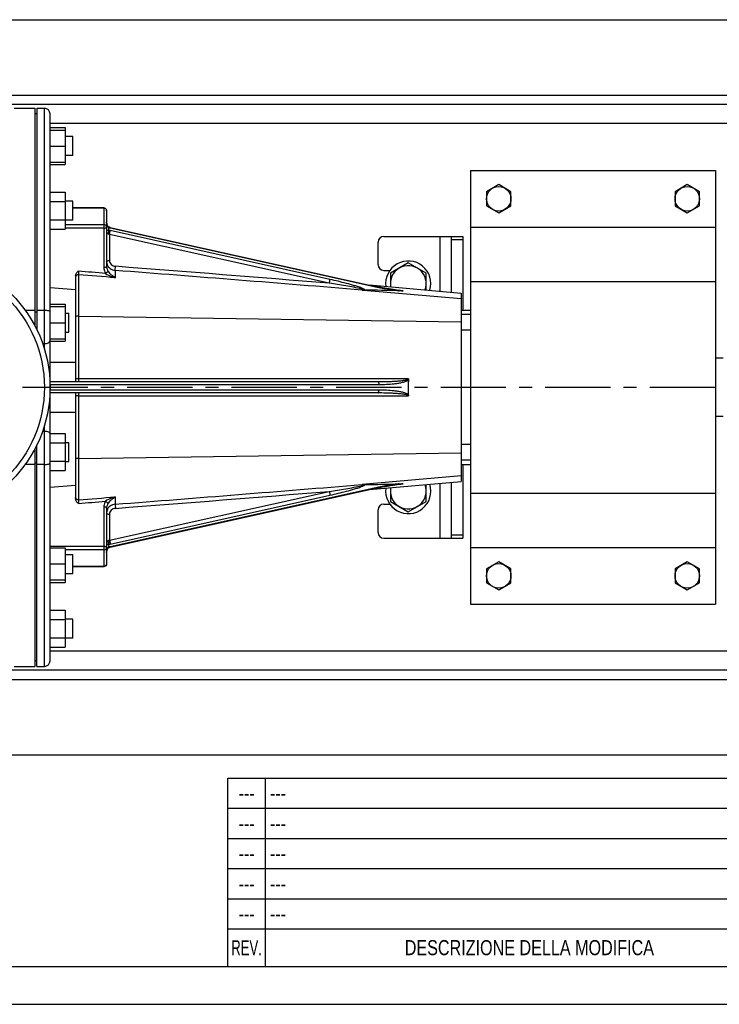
# Model space of a CAD drawing. Header units: millimetres. Extents: x 0 to 1683, y 0 to 1188.
# Tile 2 of 16: x 248 to 619, y 0 to 522. Entities that reach past the tile are written whole.
import ezdxf

# ---------------------------------------------------------------- set-up
doc = ezdxf.new("R2010")
doc.units = ezdxf.units.MM
doc.header["$LTSCALE"] = 92.4
doc.linetypes.add('CENTER', pattern=[0.6, 0.375, -0.075, 0.075, -0.075])
doc.layers.get('0').update_dxf_attribs({"linetype": 'CONTINUOUS'})
for name, color, linetype in [('ASSI', 7, 'CONTINUOUS'), ('AXES', 7, 'CONTINUOUS'), ('GEOM', 7, 'CONTINUOUS')]:
    doc.layers.add(name, color=color, linetype=linetype)
doc.styles.add('TEXTSTYLE_2', font='txt', dxfattribs={"width": 0.8})
doc.styles.add('TEXTSTYLE_3', font='txt', dxfattribs={"width": 0.65})

# ---------------------------------------------------------------- blocks, each defined once
blk = doc.blocks.new('*T35')
at = {"color": 0, "linetype": 'ByBlock', "lineweight": -2}
for p, q in [((0, 100), (570, 100)), ((0, 0), (0, 100)), ((20, 0), (20, 100)), ((300, 0), (300, 100)), ((354, 0), (354, 100)), ((394, 0), (394, 100)), ((434, 0), (434, 100)), ((482, 0), (482, 100)), ((522, 0), (522, 100)), ((570, 0), (570, 100)), ((0, 84), (570, 84)), ((0, 68), (570, 68)), ((0, 52), (570, 52)), ((0, 36), (570, 36)), ((0, 20), (570, 20)), ((0, 0), (570, 0))]:
    blk.add_line(p, q, dxfattribs=at)
at = {"color": 0, "linetype": 'Continuous', "char_height": 8, "line_spacing_factor": 0.9}
for s, insert, width, attachment_point, style in [('---', (10, 92), 19.88, 5, 'TEXTSTYLE_2'), (' ---', (20.06, 92), 279.88, 4, 'TEXTSTYLE_2'), ('---', (327, 92), 53.88, 5, 'TEXTSTYLE_2'), ('---', (374, 92), 39.88, 5, 'TEXTSTYLE_2'), ('---', (414, 92), 39.88, 5, 'TEXTSTYLE_2'), ('---', (458, 92), 47.88, 5, 'TEXTSTYLE_2'), ('---', (502, 92), 39.88, 5, 'TEXTSTYLE_2'), ('---', (546, 92), 47.88, 5, 'TEXTSTYLE_2'), ('---', (10, 76), 19.88, 5, 'TEXTSTYLE_2'), (' ---', (20.06, 76), 279.88, 4, 'TEXTSTYLE_2'), ('---', (327, 76), 53.88, 5, 'TEXTSTYLE_2'), ('---', (374, 76), 39.88, 5, 'TEXTSTYLE_2'), ('---', (414, 76), 39.88, 5, 'TEXTSTYLE_2'), ('---', (458, 76), 47.88, 5, 'TEXTSTYLE_2'), ('---', (502, 76), 39.88, 5, 'TEXTSTYLE_2'), ('---', (546, 76), 47.88, 5, 'TEXTSTYLE_2'), ('---', (10, 60), 19.88, 5, 'TEXTSTYLE_2'), (' ---', (20.06, 60), 279.88, 4, 'TEXTSTYLE_2'), ('---', (327, 60), 53.88, 5, 'TEXTSTYLE_2'), ('---', (374, 60), 39.88, 5, 'TEXTSTYLE_2'), ('---', (414, 60), 39.88, 5, 'TEXTSTYLE_2'), ('---', (458, 60), 47.88, 5, 'TEXTSTYLE_2'), ('---', (502, 60), 39.88, 5, 'TEXTSTYLE_2'), ('---', (546, 60), 47.88, 5, 'TEXTSTYLE_2'), ('---', (10, 44), 19.88, 5, 'TEXTSTYLE_2'), (' ---', (20.06, 44), 279.88, 4, 'TEXTSTYLE_2'), ('---', (327, 44), 53.88, 5, 'TEXTSTYLE_2'), ('---', (374, 44), 39.88, 5, 'TEXTSTYLE_2'), ('---', (414, 44), 39.88, 5, 'TEXTSTYLE_2'), ('---', (458, 44), 47.88, 5, 'TEXTSTYLE_2'), ('---', (502, 44), 39.88, 5, 'TEXTSTYLE_2'), ('---', (546, 44), 47.88, 5, 'TEXTSTYLE_2'), ('---', (10, 28), 19.88, 5, 'TEXTSTYLE_2'), (' ---', (20.06, 28), 279.88, 4, 'TEXTSTYLE_2'), ('---', (327, 28), 53.88, 5, 'TEXTSTYLE_2'), ('---', (374, 28), 39.88, 5, 'TEXTSTYLE_2'), ('---', (414, 28), 39.88, 5, 'TEXTSTYLE_2'), ('---', (458, 28), 47.88, 5, 'TEXTSTYLE_2'), ('---', (502, 28), 39.88, 5, 'TEXTSTYLE_2'), ('---', (546, 28), 47.88, 5, 'TEXTSTYLE_2'), ('REV.', (10, 10), 19.88, 5, 'TEXTSTYLE_3'), ('DESCRIZIONE DELLA MODIFICA', (160, 10), 279.88, 5, 'TEXTSTYLE_2'), ('N° MOD.', (327, 10), 53.88, 5, 'TEXTSTYLE_2'), ('DIS.', (374, 10), 39.88, 5, 'TEXTSTYLE_2'), ('CONTR.', (414, 10), 39.88, 5, 'TEXTSTYLE_2'), ('DATA', (546, 10), 47.88, 5, 'TEXTSTYLE_2')]:
    blk.add_mtext(s, dxfattribs=dict(at, insert=insert, width=width, attachment_point=attachment_point, style=style))

msp = doc.modelspace()

# ---------------------------------------------------------------- linework, layer by layer
at = {"color": 7, "linetype": 'Continuous'}
for p, q in [((20, 20), (1660, 20)), ((0, 0), (1680, 0))]:
    msp.add_line(p, q, dxfattribs=at)
for centre, start, end in [((453.75704, 382.26613), 342.8210074, 187.1209432), ((453.75704, 272.26613), 172.8790568, 17.1789926)]:
    msp.add_arc(centre, 12, start, end, dxfattribs=at)
at = {"layer": 'ASSI', "color": 7, "linetype": 'Continuous'}
for p, q in [((244.75704, 475.26613), (255.75704, 475.26613)), ((256.75704, 475.26613), (260.75704, 475.26613)), ((256.75704, 475.26494), (256.75704, 357.77359)), ((256.75704, 472.26613), (255.75704, 472.26613)), ((275.75704, 460.2513), (271.75704, 460.2513)), ((275.75704, 450.2513), (275.75704, 460.2513)), ((275.75704, 450.2513), (271.75704, 450.2513)), ((486.75704, 442.26613), (486.75704, 212.26613)), ((486.75704, 442.26613), (616.75704, 442.26613)), ((616.75704, 442.26613), (616.75704, 212.26613)), ((275.75704, 425.95778), (271.75704, 425.95778)), ((275.75704, 415.9595), (275.75704, 425.95606)), ((275.75704, 415.95778), (271.75704, 415.95778)), ((486.75704, 412.26613), (616.75704, 412.26613)), ((271.75704, 366.55965), (273.75704, 366.55965)), ((273.75704, 356.55965), (273.75704, 366.55965)), ((481.75704, 368.26613), (486.75704, 368.26613)), ((271.75704, 356.55965), (273.75704, 356.55965)), ((620.75704, 342.66613), (616.75704, 342.66613)), ((620.75704, 311.86613), (616.75704, 311.86613)), ((271.75704, 297.97261), (273.75704, 297.97261)), ((273.75704, 287.97261), (273.75704, 297.97261)), ((256.75704, 179.26732), (256.75704, 296.75866)), ((271.75704, 287.97261), (273.75704, 287.97261)), ((481.75704, 286.26613), (486.75704, 286.26613)), ((486.75704, 242.26613), (616.75704, 242.26613)), ((275.75704, 228.57448), (275.75704, 238.57448)), ((486.75704, 212.26613), (616.75704, 212.26613)), ((275.75704, 204.28096), (271.75704, 204.28096)), ((275.75704, 194.28268), (275.75704, 204.27923)), ((275.75704, 194.28096), (271.75704, 194.28096)), ((244.75704, 179.26613), (255.75704, 179.26613)), ((256.75704, 182.26613), (255.75704, 182.26613)), ((256.75704, 179.26613), (260.75704, 179.26613))]:
    msp.add_line(p, q, dxfattribs=at)
at = {"layer": 'ASSI', "color": 9, "linetype": 'Continuous'}
for p, q in [((486.75704, 383.44197), (616.75704, 383.44197)), ((255.75704, 367.35729), (256.75704, 367.35729)), ((256.75704, 368.18676), (260.75704, 368.18676)), ((259.79184, 350.4716), (260.75704, 350.4716)), ((260.75704, 304.06065), (259.79184, 304.06065)), ((255.75704, 287.17497), (256.75704, 287.17497)), ((260.75704, 286.3455), (256.75704, 286.3455)), ((486.75704, 271.09029), (616.75704, 271.09029))]:
    msp.add_line(p, q, dxfattribs=at)
at = {"layer": 'ASSI', "color": 2, "linetype": 'CENTER'}
msp.add_line((193.75704, 327.26613), (929.81848, 327.26613), dxfattribs=at)
at = {"layer": 'ASSI', "color": 7, "linetype": 'Continuous'}
for radius in [70, 67]:
    msp.add_circle((193.75704, 327.26613), radius, dxfattribs=at)
at = {"layer": 'AXES', "color": 7, "linetype": 'Continuous'}
for p, q in [((501.75704, 434.77168), (495.25704, 431.01891)), ((508.25704, 431.01891), (501.75704, 434.77168)), ((601.75704, 434.77168), (595.25704, 431.01891)), ((608.25704, 431.01891), (601.75704, 434.77168)), ((495.25704, 431.01891), (495.25704, 423.51335)), ((508.25704, 423.51335), (508.25704, 431.01891)), ((595.25704, 431.01891), (595.25704, 423.51335)), ((608.25704, 423.51335), (608.25704, 431.01891)), ((495.25704, 423.51335), (501.75704, 419.76058)), ((501.75704, 419.76058), (508.25704, 423.51335)), ((595.25704, 423.51335), (601.75704, 419.76058)), ((601.75704, 419.76058), (608.25704, 423.51335)), ((453.75704, 393.23578), (444.25704, 387.75096)), ((463.25704, 387.75096), (453.75704, 393.23578)), ((444.25704, 387.75096), (444.25704, 380.56741)), ((463.25704, 378.8951), (463.25704, 387.75096)), ((444.25704, 273.96485), (444.25704, 266.7813)), ((463.25704, 266.7813), (463.25704, 275.63716)), ((444.25704, 266.7813), (453.75704, 261.29647)), ((453.75704, 261.29647), (463.25704, 266.7813)), ((501.75704, 234.77168), (495.25704, 231.01891)), ((495.25704, 231.01891), (495.25704, 223.51335)), ((508.25704, 231.01891), (501.75704, 234.77168)), ((508.25704, 223.51335), (508.25704, 231.01891)), ((601.75704, 234.77168), (595.25704, 231.01891)), ((595.25704, 231.01891), (595.25704, 223.51335)), ((608.25704, 231.01891), (601.75704, 234.77168)), ((608.25704, 223.51335), (608.25704, 231.01891)), ((495.25704, 223.51335), (501.75704, 219.76058)), ((501.75704, 219.76058), (508.25704, 223.51335)), ((595.25704, 223.51335), (601.75704, 219.76058)), ((601.75704, 219.76058), (608.25704, 223.51335))]:
    msp.add_line(p, q, dxfattribs=at)
for centre in [(501.75704, 427.26613), (601.75704, 427.26613), (501.75704, 227.26613), (601.75704, 227.26613)]:
    msp.add_circle(centre, 6.5, dxfattribs=at)
for centre, start, end in [((453.75704, 382.26613), 339.5526614, 190.3875738), ((453.75704, 272.26613), 169.6124262, 20.4473386)]:
    msp.add_arc(centre, 9.5, start, end, dxfattribs=at)
at = {"layer": 'GEOM', "color": 7, "linetype": 'Continuous'}
for p, q in [((113.75704, 522.26613), (863.75704, 522.26613)), ((863.75704, 477.26613), (113.75704, 477.26613)), ((255.75704, 475.2654), (255.75704, 359.75455)), ((263.75704, 182.26729), (263.75704, 472.26497)), ((263.75704, 465.06626), (271.75704, 465.06626)), ((271.75704, 465.06626), (271.75704, 445.43635)), ((263.75704, 463.7513), (271.75704, 463.7513)), ((263.75704, 455.2513), (271.75704, 455.2513)), ((263.75704, 446.7513), (271.75704, 446.7513)), ((263.75704, 445.43635), (271.75704, 445.43635)), ((263.75704, 430.77273), (271.75704, 430.77273)), ((271.75704, 430.77273), (271.75704, 411.14282)), ((263.75704, 425.86525), (271.75704, 425.86525)), ((292.25704, 422.39629), (275.75704, 422.39629)), ((293.75704, 420.89968), (293.75704, 391.36837)), ((263.75704, 416.0503), (271.75704, 416.0503)), ((293.75906, 414.66942), (293.75704, 414.80024)), ((294.5298, 412.56895), (294.42313, 412.68805)), ((263.75704, 411.14282), (271.75704, 411.14282)), ((295.19379, 412.18393), (295.00797, 412.24494)), ((295.58203, 412.08135), (434.06921, 381.34683)), ((437.75704, 392.26613), (437.75704, 404.26613)), ((440.75704, 407.26613), (482.75704, 407.26613)), ((476.75704, 377.70688), (476.75704, 407.26613)), ((482.75704, 407.26613), (482.75704, 368.26613)), ((277.25704, 386.50246), (277.25704, 330.26613)), ((440.75704, 389.26613), (444.01169, 389.26613)), ((433.19349, 381.54118), (481.75704, 377.2668)), ((434.81161, 381.18325), (434.06928, 381.34682)), ((263.75704, 380.26341), (277.25704, 379.18888)), ((448.79045, 378.65761), (447.81141, 378.78144)), ((481.75704, 377.266), (481.75704, 277.26626)), ((263.75704, 371.37461), (271.75704, 371.37461)), ((271.75704, 371.37461), (271.75704, 351.7447)), ((263.75704, 370.05965), (271.75704, 370.05965)), ((263.75704, 361.55965), (271.75704, 361.55965)), ((263.75704, 353.05965), (271.75704, 353.05965)), ((263.75704, 351.7447), (271.75704, 351.7447)), ((277.25704, 340.49697), (263.75704, 340.39364)), ((263.75704, 330.26613), (437.76648, 330.26613)), ((437.76648, 324.26613), (263.75704, 324.26613)), ((277.25704, 324.26613), (277.25704, 268.0298)), ((263.75704, 314.13862), (277.25704, 314.03529)), ((263.75704, 302.78756), (271.75704, 302.78756)), ((263.75704, 297.88008), (271.75704, 297.88008)), ((271.75704, 302.78756), (271.75704, 283.15765)), ((255.75704, 294.77771), (255.75704, 179.26686)), ((263.75704, 288.06513), (271.75704, 288.06513)), ((263.75704, 283.15765), (271.75704, 283.15765)), ((482.75704, 286.26613), (482.75704, 247.26613)), ((433.19349, 272.99108), (481.75704, 277.26546)), ((476.75704, 247.26613), (476.75704, 276.82538)), ((263.75704, 274.26885), (277.25704, 275.34337)), ((295.58203, 242.45091), (434.15766, 273.2049)), ((434.15766, 273.2049), (434.86651, 273.36101)), ((447.82198, 275.75224), (448.79779, 275.87552)), ((293.75704, 263.16383), (293.75704, 233.63761)), ((437.75704, 250.26613), (437.75704, 262.26613)), ((440.75704, 265.26613), (444.01169, 265.26613)), ((440.75704, 247.26613), (482.75704, 247.26613)), ((263.75704, 242.07448), (271.75704, 242.07448)), ((271.75704, 242.07448), (271.75704, 223.75953)), ((293.89912, 240.79165), (293.93509, 240.91206)), ((294.04706, 241.21346), (294.12155, 241.37416)), ((294.86622, 242.22413), (295.00794, 242.2873)), ((295.00505, 242.28629), (295.19507, 242.34873)), ((295.19507, 242.34873), (295.38958, 242.40418)), ((295.38958, 242.40418), (295.58203, 242.4509)), ((271.75704, 238.57448), (275.75704, 238.57448)), ((263.75704, 233.57448), (271.75704, 233.57448)), ((292.25704, 232.13597), (275.75704, 232.13597)), ((263.75704, 225.07448), (271.75704, 225.07448)), ((271.75704, 228.57448), (275.75704, 228.57448)), ((263.75704, 223.75953), (271.75704, 223.75953)), ((263.75704, 209.09591), (271.75704, 209.09591)), ((271.75704, 209.09591), (271.75704, 189.466)), ((263.75704, 204.18843), (271.75704, 204.18843)), ((263.75704, 194.37348), (271.75704, 194.37348)), ((263.75704, 189.466), (271.75704, 189.466)), ((863.75704, 177.26613), (113.75704, 177.26613)), ((113.75704, 132.26613), (863.75704, 132.26613))]:
    msp.add_line(p, q, dxfattribs=at)
at = {"layer": 'GEOM', "color": 9, "linetype": 'Continuous'}
for p, q in [((113.75704, 482.26613), (863.75704, 482.26613)), ((260.75704, 347.5228), (260.75704, 475.26613)), ((863.75704, 467.26613), (263.75704, 467.26613)), ((292.25704, 422.25324), (275.75704, 422.25324)), ((292.25704, 422.39629), (292.25704, 390.73446)), ((292.25704, 413.51322), (271.75704, 413.51322)), ((292.25704, 411.64719), (271.75704, 411.64719)), ((294.88468, 410.49368), (294.88468, 412.08758)), ((295.25704, 408.36697), (295.25704, 394.55233)), ((411.87454, 382.48601), (295.25704, 408.36697)), ((295.6294, 411.87535), (434.11658, 381.14084)), ((412.2469, 384.49438), (295.6294, 410.37535)), ((470.75704, 378.23498), (470.75704, 407.26613)), ((476.75704, 405.74611), (482.75704, 405.74611)), ((278.88856, 386.96281), (278.88856, 331.73623)), ((298.31865, 389.28386), (298.31865, 385.40181)), ((430.06508, 378.77923), (481.75704, 374.29323)), ((451.14537, 378.44742), (449.40088, 378.59192)), ((451.14537, 378.44742), (449.40089, 378.592)), ((250.54614, 368.18676), (255.75704, 368.18676)), ((486.75704, 365.90849), (481.75704, 365.90849)), ((278.88856, 365.08606), (481.75704, 362.05584)), ((486.75704, 357.57515), (481.75704, 357.57515)), ((453.87415, 331.73395), (278.88856, 331.73623)), ((263.75704, 328.76613), (438.16623, 328.76613)), ((438.16623, 325.76613), (263.75704, 325.76613)), ((278.88856, 322.79603), (453.87415, 322.79831)), ((278.88856, 322.79603), (278.88856, 267.56945)), ((260.75704, 179.26613), (260.75704, 307.00946)), ((278.88856, 289.4462), (481.75704, 292.47641)), ((486.75704, 296.9571), (481.75704, 296.9571)), ((486.75704, 288.62377), (481.75704, 288.62377)), ((255.75704, 286.3455), (250.54614, 286.3455)), ((481.75704, 280.23903), (429.23192, 275.68302)), ((295.25704, 246.16528), (411.87583, 272.04654)), ((434.11658, 273.39142), (295.6294, 242.65691)), ((449.39987, 275.94017), (451.14537, 276.08484)), ((470.75704, 247.26613), (470.75704, 276.29728)), ((295.6294, 244.15691), (412.24691, 270.03787)), ((298.31865, 269.13045), (298.31865, 265.2484)), ((292.25704, 263.79779), (292.25704, 232.13597)), ((295.25704, 259.97992), (295.25704, 246.16528)), ((482.75704, 248.78615), (476.75704, 248.78615)), ((292.25704, 242.88507), (263.75704, 242.88507)), ((292.25704, 241.01904), (271.75704, 241.01904)), ((294.88468, 242.44468), (294.88468, 244.03858)), ((292.25704, 232.27901), (275.75704, 232.27901)), ((863.75704, 187.26613), (263.75704, 187.26613)), ((113.75704, 172.26613), (863.75704, 172.26613))]:
    msp.add_line(p, q, dxfattribs=at)
at = {"layer": 'GEOM', "color": 7, "linetype": 'Continuous'}
for points in [[(293.80632, 414.16749), (293.77498, 414.41575), (293.75906, 414.66942)], [(293.93505, 413.62022), (293.90847, 413.70768), (293.85143, 413.9306), (293.80632, 414.16749)], [(294.0004, 413.43373), (293.94066, 413.60286), (293.93509, 413.6202)], [(294.14529, 413.11171), (294.06863, 413.26967), (294.0004, 413.43373)], [(294.42313, 412.68805), (294.32331, 412.81891), (294.23018, 412.96112), (294.14529, 413.11171)], [(295.00804, 412.24492), (294.90516, 412.28808), (294.77278, 412.36454), (294.64628, 412.46014), (294.5298, 412.56895)], [(295.58233, 412.08129), (295.38837, 412.12839), (295.19379, 412.18393)], [(429.44883, 378.83042), (429.43707, 378.8301), (429.42471, 378.83041), (429.41175, 378.83135), (429.39819, 378.83293), (429.38403, 378.83515), (429.36928, 378.838)], [(447.81141, 378.78144), (446.80433, 378.92318), (445.76971, 379.08069), (444.70265, 379.25347), (443.60267, 379.44088), (442.47147, 379.6422), (441.30658, 379.85762), (440.11849, 380.08502), (438.89719, 380.32624), (437.60926, 380.58832), (436.24362, 380.87444), (434.81161, 381.18325)], [(450.08249, 378.52459), (449.73503, 378.55597), (448.79045, 378.65761)], [(434.86651, 273.36101), (436.29162, 273.66801), (437.65108, 273.95257), (438.93359, 274.21331), (440.15018, 274.4534), (441.33412, 274.67982), (442.49546, 274.89441), (443.62365, 275.09503), (444.72083, 275.28181), (445.78534, 275.45403), (446.81761, 275.61102), (447.82198, 275.75224)], [(448.79779, 275.87552), (449.73883, 275.97665), (450.08279, 276.00769)], [(293.75704, 239.73434), (293.75781, 239.81276), (293.77095, 240.07027), (293.8, 240.32326), (293.84338, 240.56472), (293.89912, 240.79165)], [(293.9351, 240.9121), (293.98102, 241.04675), (294.04706, 241.21346)], [(294.12155, 241.37416), (294.20431, 241.5276), (294.29532, 241.67282), (294.39314, 241.80701), (294.49792, 241.92977)], [(294.49792, 241.92977), (294.61235, 242.04256), (294.73621, 242.14239), (294.86622, 242.22413)]]:
    msp.add_lwpolyline(points, dxfattribs=at)
for centre, radius, start, end in [((260.75704, 472.26613), 3, 0, 90), ((292.25501, 420.88613), 1.51015, 74.9637382, 89.9229865), ((292.25731, 420.89631), 1.49973, 359.9990464, 74.9478039), ((440.75704, 404.26613), 3, 90, 180), ((440.75704, 392.26613), 3, 180, 270), ((428.16342, -312.37714), 691.16191, 88.3135776, 89.79110714), ((452.28424, 507.8587), 129.42853, 268.3265217, 268.5423397), ((1261.41486, 327.26613), 807.65782, 179.78717753, 180.21282247), ((428.69871, 934.52352), 658.77445, 270.17288213, 271.72277932), ((452.28459, 146.66962), 129.43247, 91.4560057, 91.6735665), ((440.75704, 262.26613), 3, 90, 180), ((440.75704, 250.26613), 3, 180, 270), ((260.75704, 182.26613), 3, 270, 360)]:
    msp.add_arc(centre, radius, start, end, dxfattribs=at)
at = {"layer": 'GEOM', "color": 9, "linetype": 'Continuous'}
for centre, radius, start, end in [((292.25586, 420.59546), 1.65779, 76.5937339, 89.9593445), ((298.95375, 414.79779), 5.19671, 179.9991553, 181.5209773), ((298.9267, 414.79714), 5.16966, 181.521746, 182.1711449), ((297.87571, 414.60973), 4.10039, 193.0594605, 197.439227), ((297.53246, 414.50452), 3.74139, 197.4775346, 199.7742011), ((297.05411, 418.2875), 6.56852, 250.714386, 255.1218326), ((297.04814, 418.26184), 6.54219, 255.1146758, 256.661689), ((297.02768, 418.17602), 6.45396, 256.6626606, 257.487414), ((-2973.56987, -41486.42968), 42003.34081, 85.353224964, 85.532367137), ((-3548.09103, -48934.86103), 49476.07549, 85.409250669, 85.541012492), ((303.04137, 403.56427), 18.76643, 249.1940124, 255.4243679), ((433.53039, 430.55986), 51.88897, 265.2481844, 265.4003616), ((488.67226, 626.96279), 251.80301, 257.4870575, 257.6322694), ((-2973.6019, 42141.36381), 42003.74395, 274.467633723, 274.646774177), ((-3547.99949, 49587.22918), 49473.91082, 274.459076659, 274.590845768), ((488.66026, 27.6243), 251.74688, 102.3597083, 102.5129806), ((303.04089, 250.96946), 18.76489, 104.5753383, 110.8060444), ((298.84793, 239.73787), 5.09089, 171.4611622, 180.0408465), ((298.36079, 239.80875), 4.59862, 166.9251617, 171.4332857), ((298.09627, 239.86766), 4.32764, 165.9096901, 166.8926177), ((297.81857, 239.9392), 4.04088, 162.54339, 165.9349855), ((297.02842, 236.32046), 6.48858, 108.7122255, 109.2923207), ((297.04108, 236.28316), 6.52797, 108.2167707, 108.7123549), ((297.05384, 236.24422), 6.56895, 107.1274334, 108.2163381), ((297.05045, 236.25894), 6.55389, 102.5225981, 107.1369694)]:
    msp.add_arc(centre, radius, start, end, dxfattribs=at)
for points, knots in [([(292.64023, 422.20807), (292.94482, 422.13544), (293.51568, 421.8136), (293.75704, 421.19116), (293.75704, 420.89629)], [0, 0, 0, 0, 0.515020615, 1, 1, 1, 1]), ([(293.75704, 412.28111), (293.75704, 412.60631), (293.36477, 413.30862), (292.63054, 413.51322), (292.25704, 413.51322)], [0, 0, 0, 0, 0.465434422, 1, 1, 1, 1]), ([(292.25704, 411.64719), (292.44906, 411.64719), (292.81756, 411.68025), (293.34154, 411.80516), (293.75704, 412.0719), (293.75704, 412.28111)], [0, 0, 0, 0, 0.33699527, 0.632814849, 1, 1, 1, 1]), ([(293.88138, 410.37912), (293.86264, 410.37335), (293.81966, 410.3578), (293.75705, 410.32953), (293.75704, 410.299)], [0, 0, 0, 0, 0.391034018, 1, 1, 1, 1]), ([(294.88468, 410.49368), (294.75043, 410.48929), (294.4151, 410.46803), (294.07504, 410.43881), (293.88138, 410.37912)], [0, 0, 0, 0, 0.3986068, 1, 1, 1, 1]), ([(293.88138, 409.56228), (293.91732, 409.46038), (294.11303, 409.01011), (294.51795, 408.62572), (294.8846, 408.50881)], [0, 0, 0, 0, 0.219217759, 1, 1, 1, 1]), ([(294.88467, 412.08757), (294.90749, 412.12993), (294.93579, 412.17607), (294.98953, 412.25145), (295.00797, 412.24492)], [0, 0, 0, 0, 0.710965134, 1, 1, 1, 1]), ([(294.88477, 408.50873), (294.97975, 408.86299), (295.05277, 409.52772), (295.00483, 410.21729), (294.88468, 410.49367)], [0, 0, 0, 0, 0.548941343, 1, 1, 1, 1]), ([(295.25704, 408.36697), (295.3649, 408.73147), (295.51344, 409.39631), (295.6294, 410.07354), (295.6294, 410.37535)], [0, 0, 0, 0, 0.557411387, 1, 1, 1, 1]), ([(295.58202, 412.0813), (295.60415, 412.07594), (295.62868, 411.98789), (295.6294, 411.92466), (295.6294, 411.87535)], [0, 0, 0, 0, 0.315888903, 1, 1, 1, 1]), ([(293.75704, 393.80233), (293.75704, 394.03188), (294.14478, 394.35791), (294.69621, 394.51288), (295.065, 394.55233), (295.25704, 394.55233)], [0, 0, 0, 0, 0.387177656, 0.676081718, 1, 1, 1, 1]), ([(293.97775, 392.47318), (294.26979, 391.61183), (295.48703, 390.0155), (297.35803, 389.36089), (298.31865, 389.28386)], [0, 0, 0, 0, 0.48553202, 1, 1, 1, 1]), ([(295.25704, 394.55233), (295.25704, 394.1732), (295.42533, 393.39193), (296.36732, 392.05213), (297.62001, 391.52718), (298.45017, 391.46224)], [0, 0, 0, 0, 0.236185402, 0.481262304, 1, 1, 1, 1]), ([(278.88856, 386.96281), (278.49307, 386.99189), (277.69227, 386.81145), (277.25704, 386.06255), (277.25704, 385.71433)], [0, 0, 0, 0, 0.532444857, 1, 1, 1, 1]), ([(278.75704, 388.86642), (278.77367, 388.69435), (278.82871, 388.06072), (278.87779, 387.42591), (278.88856, 386.96281)], [0, 0, 0, 0, 0.271757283, 1, 1, 1, 1]), ([(292.25704, 390.73446), (292.25703, 389.94037), (292.50673, 388.85703), (293.03128, 387.92905), (293.18031, 387.70315)], [0, 0, 0, 0, 0.745824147, 1, 1, 1, 1]), ([(293.75704, 391.36839), (293.75704, 391.15919), (293.34146, 390.89198), (292.81725, 390.76798), (292.44881, 390.73446), (292.25704, 390.73446)], [0, 0, 0, 0, 0.36714926, 0.663437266, 1, 1, 1, 1]), ([(294.46803, 389.01334), (294.46157, 388.90856), (294.34693, 388.66722), (293.94158, 388.19148), (293.50741, 387.87996), (293.18031, 387.70315)], [0, 0, 0, 0, 0.167459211, 0.406874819, 1, 1, 1, 1]), ([(293.75704, 391.36837), (293.75704, 390.75256), (293.94852, 389.91284), (294.3518, 389.19148), (294.4664, 389.01591)], [0, 0, 0, 0, 0.746017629, 1, 1, 1, 1]), ([(296.83965, 386.42409), (296.61881, 386.60321), (295.73367, 387.37384), (294.95243, 388.27097), (294.4664, 389.01591)], [0, 0, 0, 0, 0.242243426, 1, 1, 1, 1]), ([(298.31865, 389.28386), (298.29868, 389.57806), (298.35779, 390.30692), (298.40528, 391.03176), (298.45017, 391.46224)], [0, 0, 0, 0, 0.405225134, 1, 1, 1, 1]), ([(298.31865, 385.40181), (298.19249, 385.47448), (297.67945, 385.78514), (297.1923, 386.13806), (296.83965, 386.42409)], [0, 0, 0, 0, 0.242802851, 1, 1, 1, 1]), ([(411.87454, 382.48601), (411.9824, 382.8505), (412.13094, 383.51534), (412.2469, 384.19257), (412.2469, 384.49438)], [0, 0, 0, 0, 0.557411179, 1, 1, 1, 1]), ([(429.23296, 379.39008), (427.80722, 379.7534), (424.91613, 380.3132), (419.13239, 381.35883), (414.77831, 382.04842), (411.87454, 382.48601)], [0, 0, 0, 0, 0.25027921, 0.500469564, 1, 1, 1, 1]), ([(429.47485, 379.71685), (428.7942, 380.01217), (427.38738, 380.51157), (424.53921, 381.40456), (420.93995, 382.40824), (416.60126, 383.50045), (413.6987, 384.17218), (412.2469, 384.49438)], [0, 0, 0, 0, 0.124396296, 0.249898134, 0.500534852, 0.750668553, 1, 1, 1, 1]), ([(434.06927, 381.34677), (434.09139, 381.34134), (434.11582, 381.25337), (434.11658, 381.19012), (434.11658, 381.14084)], [0, 0, 0, 0, 0.316076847, 1, 1, 1, 1]), ([(429.23296, 379.39008), (429.23012, 379.32502), (429.22647, 379.14534), (429.21079, 378.9625), (429.23192, 378.84924)], [0, 0, 0, 0, 0.361107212, 1, 1, 1, 1]), ([(429.23295, 379.39003), (429.25375, 379.42312), (429.32779, 379.5367), (429.40881, 379.64651), (429.47488, 379.71695)], [0, 0, 0, 0, 0.288122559, 1, 1, 1, 1]), ([(429.36931, 378.83837), (429.47991, 378.83376), (429.69956, 378.8266), (429.97248, 378.82471), (430.1863, 378.8325), (430.3139, 378.8431), (430.41164, 378.85993), (430.4687, 378.87537), (430.52581, 378.91242), (430.48887, 378.97171), (430.43615, 379.00538), (430.34229, 379.05295), (430.16346, 379.12452), (429.78514, 379.24584), (429.45501, 379.33399), (429.23299, 379.39035)], [0, 0, 0, 0, 0.130367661, 0.258785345, 0.321506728, 0.381969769, 0.410320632, 0.436459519, 0.455877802, 0.475079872, 0.502624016, 0.533061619, 0.597387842, 0.730217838, 1, 1, 1, 1]), ([(430.6833, 378.78018), (430.71648, 378.80554), (430.77439, 378.89881), (430.67538, 379.04794), (430.5326, 379.16795), (430.27826, 379.33485), (429.92319, 379.51776), (429.62667, 379.65172), (429.47485, 379.71685)], [0, 0, 0, 0, 0.074779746, 0.164285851, 0.283647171, 0.417904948, 0.704152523, 1, 1, 1, 1]), ([(434.73978, 381.00336), (437.03399, 380.5003), (441.60467, 379.56666), (446.20574, 378.77581), (448.50388, 378.48541)], [0, 0, 0, 0, 0.503462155, 1, 1, 1, 1]), ([(260.75704, 368.18676), (261.46874, 368.18676), (262.44003, 368.08997), (263.44163, 367.78396), (263.75704, 367.48765), (263.75704, 367.35729)], [0, 0, 0, 0, 0.661017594, 0.878922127, 1, 1, 1, 1]), ([(278.88856, 365.08606), (278.68416, 365.08911), (278.30675, 365.08337), (277.78318, 365.03219), (277.47407, 364.97442), (277.25704, 364.88692), (277.25704, 364.83248)], [0, 0, 0, 0, 0.364924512, 0.682791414, 0.902810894, 1, 1, 1, 1]), ([(260.75704, 350.4716), (261.14161, 350.4716), (261.87921, 350.54851), (262.97711, 350.85534), (263.75704, 351.49708), (263.75704, 351.9528)], [0, 0, 0, 0, 0.325398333, 0.614398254, 1, 1, 1, 1]), ([(278.88856, 331.73616), (278.68418, 331.73652), (278.38541, 331.73608), (278.00466, 331.73214), (277.75697, 331.72986), (277.55926, 331.72196), (277.39485, 331.72545), (277.32438, 331.70513), (277.25704, 331.71713), (277.25704, 331.70619)], [0, 0, 0, 0, 0.375575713, 0.548463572, 0.70117514, 0.827308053, 0.921662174, 0.979897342, 1, 1, 1, 1]), ([(278.88856, 331.73623), (278.88822, 331.54649), (278.88167, 331.19563), (278.85792, 330.748), (278.8229, 330.44346), (278.79254, 330.31317), (278.76947, 330.26613), (278.75703, 330.26613)], [0, 0, 0, 0, 0.382758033, 0.70392322, 0.917430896, 0.9749084, 1, 1, 1, 1]), ([(437.76648, 330.26613), (439.12462, 330.26613), (441.16197, 330.28965), (443.87707, 330.37319), (445.91234, 330.46588), (447.60685, 330.57351), (448.96062, 330.68468), (449.9746, 330.78377), (450.98651, 330.90372), (451.82641, 331.02837), (452.49466, 331.15458), (452.98983, 331.26882), (453.40173, 331.39476), (453.70211, 331.5333), (453.85511, 331.65122), (453.87415, 331.73395)], [0, 0, 0, 0, 0.249962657, 0.374947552, 0.499934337, 0.624924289, 0.687422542, 0.749923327, 0.812427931, 0.874938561, 0.906200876, 0.93746964, 0.968745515, 0.984375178, 1, 1, 1, 1]), ([(437.76648, 330.26613), (437.83011, 330.26613), (437.97283, 330.10514), (438.11986, 329.60806), (438.16623, 329.12187), (438.16623, 328.76613)], [0, 0, 0, 0, 0.11871851, 0.336259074, 1, 1, 1, 1]), ([(438.16623, 328.76613), (439.51517, 328.76612), (442.21367, 328.82953), (445.57903, 329.08052), (448.25788, 329.4233), (450.251, 329.7785), (451.89859, 330.19554), (453.1495, 330.69232), (453.75445, 331.05404), (453.96703, 331.31832)], [0, 0, 0, 0, 0.249716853, 0.499469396, 0.624402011, 0.749393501, 0.874498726, 0.93721405, 1, 1, 1, 1]), ([(278.75704, 324.26613), (278.76949, 324.26613), (278.79257, 324.21907), (278.82292, 324.08881), (278.85789, 323.78436), (278.88166, 323.33674), (278.88822, 322.98585), (278.88856, 322.79603)], [0, 0, 0, 0, 0.025110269, 0.082591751, 0.296023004, 0.617071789, 1, 1, 1, 1]), ([(437.76648, 324.26613), (437.83011, 324.26613), (437.97283, 324.42712), (438.11986, 324.9242), (438.16623, 325.41038), (438.16623, 325.76613)], [0, 0, 0, 0, 0.11871851, 0.336259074, 1, 1, 1, 1]), ([(453.87415, 322.79831), (453.85488, 322.88008), (453.70363, 322.99791), (453.40382, 323.13687), (452.99182, 323.26289), (452.49656, 323.37729), (451.82824, 323.5036), (450.98822, 323.62832), (449.97618, 323.74833), (448.96207, 323.84745), (447.60813, 323.95866), (445.9134, 324.06632), (443.87786, 324.15904), (441.16241, 324.24261), (439.12479, 324.26613), (437.76648, 324.26613)], [0, 0, 0, 0, 0.015462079, 0.031125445, 0.062407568, 0.093681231, 0.124948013, 0.187467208, 0.249980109, 0.31248907, 0.374995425, 0.500001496, 0.62500435, 0.750005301, 1, 1, 1, 1]), ([(453.96704, 323.21393), (453.75418, 323.47809), (453.14945, 323.84013), (451.89827, 324.33675), (450.25076, 324.75383), (448.25763, 325.10899), (445.57886, 325.45176), (442.21357, 325.70273), (439.51513, 325.76612), (438.16623, 325.76613)], [0, 0, 0, 0, 0.062802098, 0.125519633, 0.250624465, 0.375613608, 0.500543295, 0.750289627, 1, 1, 1, 1]), ([(278.88856, 322.7961), (278.68418, 322.79574), (278.38541, 322.79617), (278.00466, 322.80012), (277.75697, 322.8024), (277.55926, 322.8103), (277.39485, 322.8068), (277.32438, 322.82713), (277.25704, 322.81513), (277.25704, 322.82607)], [0, 0, 0, 0, 0.375575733, 0.548463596, 0.701175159, 0.827308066, 0.921662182, 0.979897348, 1, 1, 1, 1]), ([(260.75704, 304.06065), (261.14161, 304.06065), (261.87921, 303.98375), (262.97711, 303.67692), (263.75704, 303.03517), (263.75704, 302.57945)], [0, 0, 0, 0, 0.325398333, 0.614398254, 1, 1, 1, 1]), ([(278.88856, 289.4462), (278.68416, 289.44315), (278.30675, 289.44888), (277.78318, 289.50007), (277.47407, 289.55784), (277.25704, 289.64534), (277.25704, 289.69978)], [0, 0, 0, 0, 0.364924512, 0.682791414, 0.902810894, 1, 1, 1, 1]), ([(260.75704, 286.3455), (261.46874, 286.3455), (262.44003, 286.44229), (263.44163, 286.7483), (263.75704, 287.04461), (263.75704, 287.17497)], [0, 0, 0, 0, 0.661017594, 0.878922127, 1, 1, 1, 1]), ([(411.87454, 272.04625), (411.9824, 271.68176), (412.13095, 271.01691), (412.24691, 270.33969), (412.24691, 270.03787)], [0, 0, 0, 0, 0.557411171, 1, 1, 1, 1]), ([(411.87711, 272.04664), (414.78045, 272.48417), (419.13386, 273.17363), (424.91673, 274.21922), (427.80736, 274.77899), (429.23296, 275.142)], [0, 0, 0, 0, 0.499529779, 0.749718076, 1, 1, 1, 1]), ([(412.24691, 270.03787), (413.69868, 270.36008), (416.60119, 271.03185), (420.93987, 272.12379), (424.53895, 273.12808), (427.38744, 274.02017), (428.7941, 274.52014), (429.47485, 274.81516)], [0, 0, 0, 0, 0.2493292, 0.499461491, 0.750090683, 0.875607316, 1, 1, 1, 1]), ([(429.23192, 275.68302), (429.22758, 275.65977), (429.21804, 275.47889), (429.22613, 275.29866), (429.23296, 275.142)], [0, 0, 0, 0, 0.131053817, 1, 1, 1, 1]), ([(429.23296, 275.142), (429.4551, 275.19836), (429.78597, 275.28561), (430.16322, 275.40852), (430.34379, 275.47786), (430.43661, 275.52797), (430.49285, 275.5586), (430.52589, 275.61906), (430.44762, 275.67207), (430.33961, 275.68498), (430.1876, 275.7013), (429.97451, 275.7075), (429.70097, 275.70638), (429.48129, 275.69907), (429.37062, 275.69434)], [0, 0, 0, 0, 0.269737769, 0.402544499, 0.466719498, 0.497362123, 0.525832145, 0.54398244, 0.563797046, 0.618013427, 0.678502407, 0.7412216, 0.869627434, 1, 1, 1, 1]), ([(429.23296, 275.142), (429.25377, 275.1089), (429.32779, 274.99535), (429.40879, 274.88556), (429.47485, 274.81516)], [0, 0, 0, 0, 0.288203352, 1, 1, 1, 1]), ([(429.47485, 274.81516), (429.62678, 274.8803), (429.92365, 275.01395), (430.27893, 275.19702), (430.53362, 275.36377), (430.67676, 275.48393), (430.77656, 275.63239), (430.71971, 275.72674), (430.68647, 275.75207)], [0, 0, 0, 0, 0.295760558, 0.581894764, 0.716134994, 0.835546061, 0.92522885, 1, 1, 1, 1]), ([(434.06926, 273.18549), (434.09139, 273.19091), (434.11583, 273.27889), (434.11658, 273.34213), (434.11658, 273.39142)], [0, 0, 0, 0, 0.316063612, 1, 1, 1, 1]), ([(448.50387, 276.04685), (446.21152, 275.75718), (441.62199, 274.96871), (437.06272, 274.03792), (434.77423, 273.53645)], [0, 0, 0, 0, 0.496540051, 1, 1, 1, 1]), ([(278.88856, 267.56945), (278.49307, 267.54037), (277.69227, 267.72081), (277.25704, 268.46971), (277.25704, 268.81793)], [0, 0, 0, 0, 0.532444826, 1, 1, 1, 1]), ([(278.88856, 267.56945), (278.88568, 267.4457), (278.8562, 266.81018), (278.80633, 266.17579), (278.75704, 265.66584)], [0, 0, 0, 0, 0.194599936, 1, 1, 1, 1]), ([(293.18031, 266.82911), (293.03127, 266.60323), (292.50671, 265.67525), (292.25705, 264.5919), (292.25704, 263.79779)], [0, 0, 0, 0, 0.254168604, 1, 1, 1, 1]), ([(293.18031, 266.82911), (293.50746, 266.6524), (293.94169, 266.34098), (294.34711, 265.86537), (294.46182, 265.6241), (294.46832, 265.51934)], [0, 0, 0, 0, 0.593153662, 0.832566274, 1, 1, 1, 1]), ([(294.46564, 265.51516), (294.95176, 266.26042), (295.7332, 267.15801), (296.61869, 267.92896), (296.83965, 268.10817)], [0, 0, 0, 0, 0.757721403, 1, 1, 1, 1]), ([(296.83965, 268.10817), (296.9596, 268.20546), (297.43239, 268.57434), (297.93286, 268.90825), (298.31865, 269.13045)], [0, 0, 0, 0, 0.257557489, 1, 1, 1, 1]), ([(293.75704, 263.16387), (293.75704, 263.37307), (293.34146, 263.64028), (292.81725, 263.76428), (292.44881, 263.79779), (292.25704, 263.79779)], [0, 0, 0, 0, 0.367150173, 0.663437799, 1, 1, 1, 1]), ([(294.46564, 265.51516), (294.35113, 265.33969), (293.94822, 264.6186), (293.75704, 263.77933), (293.75704, 263.16383)], [0, 0, 0, 0, 0.253968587, 1, 1, 1, 1]), ([(298.31865, 265.2484), (297.35795, 265.17136), (295.48681, 264.51666), (294.26958, 262.9201), (293.97761, 262.05867)], [0, 0, 0, 0, 0.51447083, 1, 1, 1, 1]), ([(298.45017, 263.07002), (297.62001, 263.00508), (296.36731, 262.48013), (295.42533, 261.14032), (295.25704, 260.35906), (295.25704, 259.97992)], [0, 0, 0, 0, 0.518738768, 0.763814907, 1, 1, 1, 1]), ([(298.31868, 265.24816), (298.29871, 264.95399), (298.3578, 264.22521), (298.40529, 263.50045), (298.45017, 263.07002)], [0, 0, 0, 0, 0.405219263, 1, 1, 1, 1]), ([(293.75704, 260.72992), (293.75704, 260.50038), (294.14478, 260.17435), (294.69621, 260.01938), (295.065, 259.97992), (295.25704, 259.97992)], [0, 0, 0, 0, 0.387176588, 0.676081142, 1, 1, 1, 1]), ([(294.88458, 246.02344), (294.74087, 245.97742), (294.2917, 245.74442), (293.99641, 245.29617), (293.88138, 244.96997)], [0, 0, 0, 0, 0.303758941, 1, 1, 1, 1]), ([(294.88467, 244.03859), (295.00483, 244.31498), (295.05278, 245.00455), (294.97977, 245.66928), (294.88479, 246.02355)], [0, 0, 0, 0, 0.451057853, 1, 1, 1, 1]), ([(295.25704, 246.16528), (295.3649, 245.80079), (295.51344, 245.13595), (295.6294, 244.45872), (295.6294, 244.15691)], [0, 0, 0, 0, 0.557411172, 1, 1, 1, 1]), ([(293.75704, 242.25114), (293.75704, 242.46041), (293.34144, 242.72713), (292.81747, 242.85202), (292.44902, 242.88507), (292.25704, 242.88507)], [0, 0, 0, 0, 0.36726427, 0.663072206, 1, 1, 1, 1]), ([(292.25704, 241.01904), (292.63044, 241.01904), (293.36463, 241.22356), (293.75704, 241.92585), (293.75704, 242.25114)], [0, 0, 0, 0, 0.534426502, 1, 1, 1, 1]), ([(293.75704, 244.23318), (293.75704, 244.22601), (293.78158, 244.17737), (293.83955, 244.16597), (293.88138, 244.15314)], [0, 0, 0, 0, 0.140699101, 1, 1, 1, 1]), ([(293.88138, 244.15314), (293.89967, 244.14747), (293.99792, 244.12092), (294.09863, 244.10463), (294.1804, 244.09333)], [0, 0, 0, 0, 0.188340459, 1, 1, 1, 1]), ([(294.1804, 244.09333), (294.22306, 244.08744), (294.4569, 244.05914), (294.69232, 244.04493), (294.88468, 244.03858)], [0, 0, 0, 0, 0.182822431, 1, 1, 1, 1]), ([(295.00794, 242.28732), (294.98947, 242.28084), (294.93582, 242.35618), (294.90748, 242.40234), (294.88468, 242.44468)], [0, 0, 0, 0, 0.289178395, 1, 1, 1, 1]), ([(295.58202, 242.45096), (295.60415, 242.45632), (295.62868, 242.54437), (295.6294, 242.6076), (295.6294, 242.65691)], [0, 0, 0, 0, 0.315889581, 1, 1, 1, 1]), ([(293.75704, 233.63597), (293.75704, 233.37353), (293.63161, 233.00883), (293.39341, 232.74597), (293.32602, 232.68404)], [0, 0, 0, 0, 0.741437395, 1, 1, 1, 1])]:
    msp.add_open_spline(points, degree=3, knots=knots, dxfattribs=at)
for points in [[(293.76076, 414.60129), (293.77245, 414.29285), (293.81132, 413.9838), (293.88138, 413.68319)], [(294.01169, 413.23876), (294.07444, 413.06433), (294.15088, 412.89371), (294.24456, 412.73374)], [(294.24456, 412.73374), (294.28724, 412.66087), (294.33374, 412.59005), (294.38436, 412.52245)], [(294.38436, 412.52245), (294.51679, 412.34557), (294.68521, 412.18265), (294.88468, 412.08758)], [(295.25704, 408.36697), (295.13562, 408.42087), (295.01128, 408.4688), (294.8846, 408.50881)], [(295.6294, 410.37535), (295.38401, 410.4298), (295.13493, 410.47018), (294.88468, 410.49368)], [(293.75704, 393.80233), (293.75704, 393.35321), (293.83354, 392.89851), (293.97775, 392.47318)], [(293.18031, 387.70315), (288.37256, 388.09107), (283.56481, 388.47882), (278.75704, 388.86642)], [(298.31865, 385.40181), (291.84197, 385.92232), (285.36527, 386.44265), (278.88856, 386.96281)], [(293.18031, 387.70315), (294.14243, 386.98009), (295.2505, 386.4494), (296.37545, 386.02162)], [(429.44883, 378.83042), (429.65418, 378.81261), (429.85973, 378.79704), (430.06508, 378.77923)], [(450.13183, 378.52048), (450.4694, 378.49252), (450.80722, 378.46715), (451.14537, 378.44742)], [(451.14537, 276.08484), (450.8072, 276.0651), (450.46935, 276.03974), (450.13176, 276.01177)], [(278.75704, 265.66584), (283.56481, 266.05344), (288.37257, 266.44119), (293.18031, 266.82911)], [(278.88856, 267.56945), (285.36527, 268.08961), (291.84197, 268.60993), (298.31865, 269.13045)], [(296.3755, 268.51066), (295.25054, 268.08285), (294.1424, 267.55224), (293.18031, 266.82911)], [(293.97761, 262.05867), (293.83349, 261.63346), (293.75704, 261.1789), (293.75704, 260.72992)], [(294.88458, 246.02344), (295.01127, 246.06345), (295.13561, 246.11139), (295.25704, 246.16528)], [(293.88138, 244.96997), (293.79847, 244.73513), (293.757, 244.4823), (293.75704, 244.23325)], [(294.24455, 241.79854), (294.12573, 241.59563), (294.03445, 241.37567), (293.9638, 241.1514)], [(294.38433, 242.00981), (294.33371, 241.94222), (294.28722, 241.87141), (294.24455, 241.79854)], [(294.53919, 242.19104), (294.48344, 242.13442), (294.43195, 242.07341), (294.38433, 242.00981)], [(294.88468, 242.44468), (294.75568, 242.38327), (294.63943, 242.29284), (294.53919, 242.19104)], [(294.88468, 244.03858), (295.13493, 244.06208), (295.38401, 244.10246), (295.6294, 244.15691)], [(293.32602, 232.68404), (293.04545, 232.42621), (292.63809, 232.27901), (292.25704, 232.27901)]]:
    msp.add_open_spline(points, degree=3, dxfattribs=at)
at = {"layer": 'GEOM', "color": 7, "linetype": 'Continuous'}
for points, knots in [([(277.25704, 386.50246), (277.25704, 386.96848), (277.68686, 387.9072), (278.3974, 388.53789), (278.75704, 388.86642)], [0, 0, 0, 0, 0.488939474, 1, 1, 1, 1]), ([(430.6833, 378.78018), (430.58372, 378.78045), (430.17189, 378.79059), (429.76093, 378.82006), (429.44883, 378.83042)], [0, 0, 0, 0, 0.24179389, 1, 1, 1, 1]), ([(451.14537, 378.44742), (450.97697, 378.44529), (450.25901, 378.44341), (449.54115, 378.45812), (448.9918, 378.47206)], [0, 0, 0, 0, 0.234578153, 1, 1, 1, 1]), ([(453.96703, 331.31832), (453.95305, 331.18342), (453.92183, 330.91584), (453.91449, 330.54799), (453.80991, 330.34287), (453.76261, 330.26613)], [0, 0, 0, 0, 0.37572307, 0.750253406, 1, 1, 1, 1]), ([(453.96704, 323.21393), (453.95305, 323.34883), (453.92194, 323.61641), (453.91437, 323.98423), (453.80987, 324.18936), (453.76261, 324.26613)], [0, 0, 0, 0, 0.375725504, 0.750250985, 1, 1, 1, 1]), ([(429.36292, 275.69438), (429.6968, 275.72152), (430.1383, 275.73812), (430.5797, 275.75178), (430.68628, 275.75208)], [0, 0, 0, 0, 0.758624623, 1, 1, 1, 1]), ([(448.99579, 276.0603), (449.18312, 276.06505), (449.8995, 276.08119), (450.61621, 276.09151), (451.14537, 276.08484)], [0, 0, 0, 0, 0.261497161, 1, 1, 1, 1]), ([(278.75704, 265.66584), (278.39743, 265.9944), (277.68685, 266.62504), (277.25704, 267.56378), (277.25704, 268.0298)], [0, 0, 0, 0, 0.511060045, 1, 1, 1, 1])]:
    msp.add_open_spline(points, degree=3, knots=knots, dxfattribs=at)
for points in [[(453.87415, 331.73395), (453.96147, 331.62205), (453.98169, 331.45957), (453.96704, 331.31839)], [(453.96704, 323.21395), (453.98173, 323.07275), (453.96094, 322.91065), (453.87415, 322.79831)], [(293.31383, 232.57146), (293.04324, 232.30322), (292.63806, 232.13583), (292.25705, 232.13589)], [(293.75704, 233.63597), (293.75704, 233.25161), (293.5868, 232.84206), (293.31383, 232.57146)]]:
    msp.add_open_spline(points, degree=3, dxfattribs=at)

# ---------------------------------------------------------------- block references
msp.add_blockref('*T35', (358, 20))

doc.saveas('drawing.dxf')
